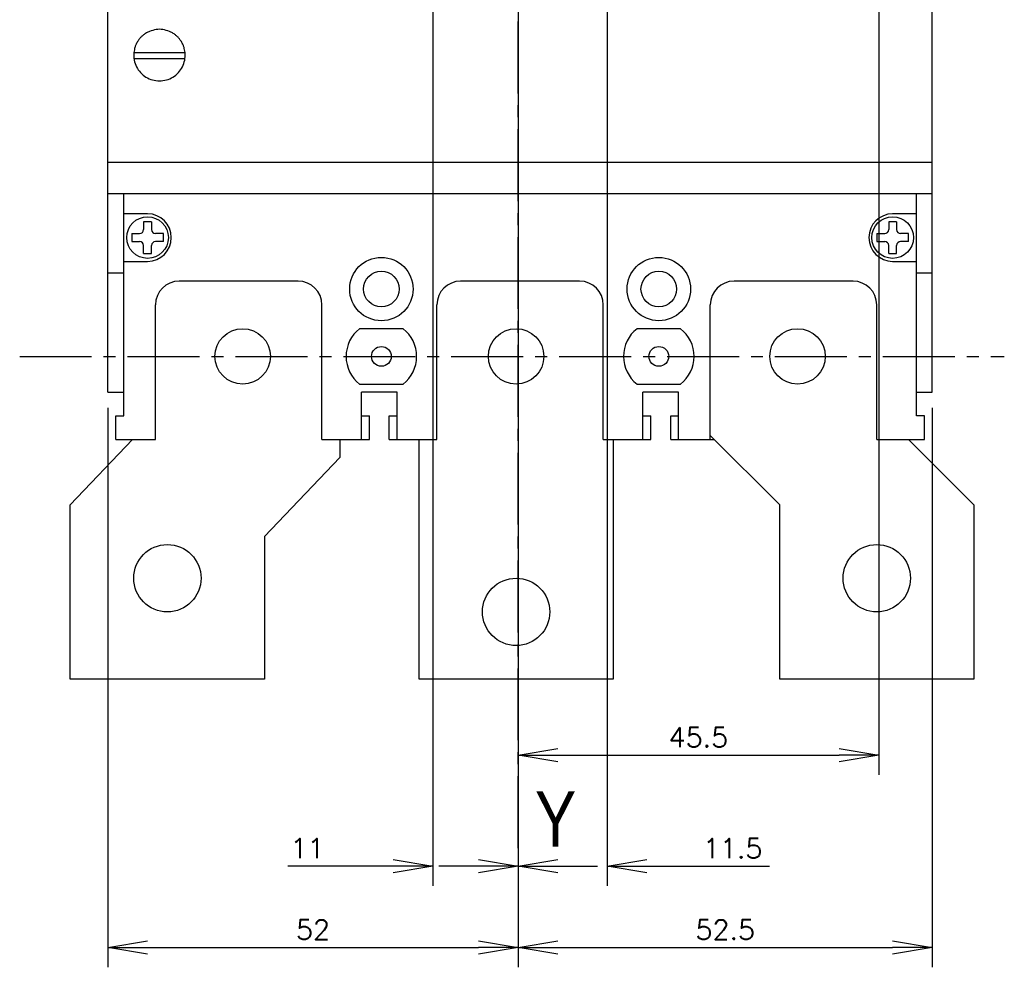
# Model space of a CAD drawing. Extents: x -741 to 1164, y -3289 to 616.
# Tile 13 of 65: x -522 to -398, y -2761 to -2641. Entities that reach past the tile are written whole.
import ezdxf

# ---------------------------------------------------------------- set-up
doc = ezdxf.new("R2010")
doc.units = 0
doc.header["$LTSCALE"] = 1.21
doc.header["$MEASUREMENT"] = 0
doc.linetypes.add('AXES2', pattern=[1.125, 0.75, -0.125, 0.125, -0.125])
doc.layers.get('0').update_dxf_attribs({"linetype": 'CONTINUOUS'})
doc.layers.get('Defpoints').update_dxf_attribs({"linetype": 'CONTINUOUS'})
doc.layers.add('AXE', color=80, linetype='AXES2')
doc.layers.add('COTATION1', color=50, linetype='CONTINUOUS')
doc.styles.add('ROMANS', font='romans.shx')
doc.styles.get("Standard").update_dxf_attribs({"font": 'txt', "width": 0.8})
doc.dimstyles.new('SC_DEFAUT', dxfattribs={"dimscale": 0, "dimtxt": 2.5, "dimasz": 5, "dimexe": 2.5, "dimexo": 2, "dimgap": 1, "dimtad": 1, "dimdec": 4, "dimzin": 12, "dimdsep": 46, "dimtxsty": 'ROMANS', "dimblk1": 'OPEN', "dimblk2": 'OPEN', "dimsah": 1, "dimcen": 0, "dimadec": 0, "dimazin": 0, "dimtfac": 1, "dimtdec": 4, "dimtofl": 0, "dimtmove": 0, "dimatfit": 3, "dimldrblk": 'OPEN', "dimfxl": 0, "dimtolj": 1, "dimtzin": 12, "dimarcsym": 0})

# ---------------------------------------------------------------- blocks, each defined once
blk = doc.blocks.new('_OPEN')
at = {"color": 0, "linetype": 'ByBlock'}
for p, q in [((-1, 0.167), (0, 0)), ((0, 0), (-1, -0.167)), ((0, 0), (-1, 0))]:
    blk.add_line(p, q, dxfattribs=at)
blk = doc.blocks.new('*D67')
at = {"layer": 'COTATION1', "color": 0, "lineweight": -2}
for p, q in [((-459.49, -2690.11), (-459.49, -2760.74)), ((-407.24, -2690.11), (-407.24, -2760.74)), ((-454.49, -2758.24), (-412.24, -2758.24))]:
    blk.add_line(p, q, dxfattribs=at)
at = {"layer": 'Defpoints', "color": 0}
for p in [(-459.49, -2688.11), (-407.24, -2688.11), (-407.24, -2758.24)]:
    blk.add_point(p, dxfattribs=at)
at = {"layer": 'COTATION1', "color": 0, "lineweight": -2, "xscale": 5, "yscale": 5, "zscale": 5, "rotation": 180}
blk.add_blockref('_OPEN', (-459.49, -2758.24), dxfattribs=at)
at = {"layer": 'COTATION1', "color": 0, "lineweight": -2, "xscale": 5, "yscale": 5, "zscale": 5}
blk.add_blockref('_OPEN', (-407.24, -2758.24), dxfattribs=at)
at = {"layer": 'COTATION1', "color": 0, "insert": (-433.36, -2755.99), "char_height": 2.5, "attachment_point": 5, "style": 'ROMANS'}
blk.add_mtext('\\A1;52.5', dxfattribs=at)
blk = doc.blocks.new('*D65')
at = {"layer": 'COTATION1', "color": 0, "lineweight": -2}
for p, q in [((-413.99, -2632.1), (-413.99, -2736.45)), ((-459.49, -2731.95), (-459.49, -2731.45)), ((-454.49, -2733.95), (-418.99, -2733.95))]:
    blk.add_line(p, q, dxfattribs=at)
at = {"layer": 'Defpoints', "color": 0}
for p in [(-413.99, -2630.1), (-459.49, -2733.95), (-413.99, -2733.95)]:
    blk.add_point(p, dxfattribs=at)
at = {"layer": 'COTATION1', "color": 0, "lineweight": -2, "xscale": 5, "yscale": 5, "zscale": 5, "rotation": 180}
blk.add_blockref('_OPEN', (-459.49, -2733.95), dxfattribs=at)
at = {"layer": 'COTATION1', "color": 0, "lineweight": -2, "xscale": 5, "yscale": 5, "zscale": 5}
blk.add_blockref('_OPEN', (-413.99, -2733.95), dxfattribs=at)
at = {"layer": 'COTATION1', "color": 0, "insert": (-436.74, -2731.7), "char_height": 2.5, "attachment_point": 5, "style": 'ROMANS'}
blk.add_mtext('\\A1;45.5', dxfattribs=at)
blk = doc.blocks.new('*D66')
at = {"layer": 'COTATION1', "color": 0, "lineweight": -2}
for p, q in [((-459.49, -2639.1), (-459.49, -2750.47)), ((-448.24, -2639.1), (-448.24, -2750.47)), ((-464.49, -2747.97), (-469.49, -2747.97)), ((-443.24, -2747.97), (-427.79, -2747.97))]:
    blk.add_line(p, q, dxfattribs=at)
at = {"layer": 'Defpoints', "color": 0}
for p in [(-459.49, -2637.1), (-448.24, -2637.1), (-448.24, -2747.97)]:
    blk.add_point(p, dxfattribs=at)
at = {"layer": 'COTATION1', "color": 0, "lineweight": -2, "xscale": 5, "yscale": 5, "zscale": 5}
blk.add_blockref('_OPEN', (-459.49, -2747.97), dxfattribs=at)
at = {"layer": 'COTATION1', "color": 0, "lineweight": -2, "xscale": 5, "yscale": 5, "zscale": 5, "rotation": 180}
blk.add_blockref('_OPEN', (-448.24, -2747.97), dxfattribs=at)
at = {"layer": 'COTATION1', "color": 0, "insert": (-432.42, -2745.72), "char_height": 2.5, "attachment_point": 5, "style": 'ROMANS'}
blk.add_mtext('\\A1;11.5', dxfattribs=at)
blk = doc.blocks.new('*D127')
at = {"layer": 'COTATION1', "color": 0, "lineweight": -2}
for p, q in [((-470.24, -2639.1), (-470.24, -2750.47)), ((-459.49, -2639.1), (-459.49, -2750.47)), ((-475.24, -2747.97), (-488.55, -2747.97)), ((-454.49, -2747.97), (-449.49, -2747.97))]:
    blk.add_line(p, q, dxfattribs=at)
at = {"layer": 'Defpoints', "color": 0}
for p in [(-470.24, -2637.1), (-459.49, -2637.1), (-459.49, -2747.97)]:
    blk.add_point(p, dxfattribs=at)
at = {"layer": 'COTATION1', "color": 0, "lineweight": -2, "xscale": 5, "yscale": 5, "zscale": 5}
blk.add_blockref('_OPEN', (-470.24, -2747.97), dxfattribs=at)
at = {"layer": 'COTATION1', "color": 0, "lineweight": -2, "xscale": 5, "yscale": 5, "zscale": 5, "rotation": 180}
blk.add_blockref('_OPEN', (-459.49, -2747.97), dxfattribs=at)
at = {"layer": 'COTATION1', "color": 0, "insert": (-486.06, -2745.72), "char_height": 2.5, "attachment_point": 5, "style": 'ROMANS'}
blk.add_mtext('\\A1;11', dxfattribs=at)
blk = doc.blocks.new('*D128')
at = {"layer": 'COTATION1', "color": 0, "lineweight": -2}
for p, q in [((-511.24, -2690.11), (-511.24, -2760.74)), ((-459.49, -2690.11), (-459.49, -2760.74)), ((-506.24, -2758.24), (-464.49, -2758.24))]:
    blk.add_line(p, q, dxfattribs=at)
at = {"layer": 'Defpoints', "color": 0}
for p in [(-511.24, -2688.11), (-459.49, -2688.11), (-459.49, -2758.24)]:
    blk.add_point(p, dxfattribs=at)
at = {"layer": 'COTATION1', "color": 0, "lineweight": -2, "xscale": 5, "yscale": 5, "zscale": 5, "rotation": 180}
blk.add_blockref('_OPEN', (-511.24, -2758.24), dxfattribs=at)
at = {"layer": 'COTATION1', "color": 0, "lineweight": -2, "xscale": 5, "yscale": 5, "zscale": 5}
blk.add_blockref('_OPEN', (-459.49, -2758.24), dxfattribs=at)
at = {"layer": 'COTATION1', "color": 0, "insert": (-485.36, -2755.99), "char_height": 2.5, "attachment_point": 5, "style": 'ROMANS'}
blk.add_mtext('\\A1;52', dxfattribs=at)

msp = doc.modelspace()

# ---------------------------------------------------------------- linework, layer by layer
for p, q in [((-407.23904, -2688.11499), (-407.23904, -2536.11499)), ((-511.23904, -2688.11499), (-511.23904, -2561.06853)), ((-507.95986, -2645.23999), (-501.51821, -2645.23999)), ((-507.96733, -2645.98999), (-501.51074, -2645.98999)), ((-511.23904, -2659.08013), (-407.23904, -2659.08013)), ((-511.23904, -2663.06351), (-407.23904, -2663.06351)), ((-509.23904, -2691.11499), (-509.23904, -2663.06351)), ((-409.23904, -2691.11499), (-409.23904, -2663.06351)), ((-506.23904, -2665.61499), (-509.23904, -2665.61499)), ((-409.23904, -2665.61499), (-412.23904, -2665.61499)), ((-506.73904, -2666.61499), (-506.73904, -2667.61499)), ((-505.73904, -2666.61499), (-506.73904, -2666.61499)), ((-505.73904, -2666.61499), (-505.73904, -2667.61499)), ((-411.73904, -2666.61499), (-412.73904, -2666.61499)), ((-412.73904, -2666.61499), (-412.73904, -2667.61499)), ((-411.73904, -2666.61499), (-411.73904, -2667.61499)), ((-508.23904, -2668.11499), (-507.23904, -2668.11499)), ((-508.23904, -2668.11499), (-508.23904, -2669.11499)), ((-504.23904, -2668.11499), (-505.23904, -2668.11499)), ((-504.23904, -2669.11499), (-504.23904, -2668.11499)), ((-414.23904, -2668.11499), (-414.23904, -2669.11499)), ((-414.23904, -2668.11499), (-413.23904, -2668.11499)), ((-410.23904, -2668.11499), (-411.23904, -2668.11499)), ((-410.23904, -2669.11499), (-410.23904, -2668.11499)), ((-508.23904, -2669.11499), (-507.23904, -2669.11499)), ((-504.23904, -2669.11499), (-505.23904, -2669.11499)), ((-414.23904, -2669.11499), (-413.23904, -2669.11499)), ((-410.23904, -2669.11499), (-411.23904, -2669.11499)), ((-506.73904, -2670.61499), (-506.73904, -2669.61499)), ((-506.73904, -2670.61499), (-505.73904, -2670.61499)), ((-505.73904, -2670.61499), (-505.73904, -2669.61499)), ((-412.73904, -2670.61499), (-412.73904, -2669.61499)), ((-412.73904, -2670.61499), (-411.73904, -2670.61499)), ((-411.73904, -2670.61499), (-411.73904, -2669.61499)), ((-509.23904, -2671.61499), (-506.23904, -2671.61499)), ((-412.23904, -2671.61499), (-409.23904, -2671.61499)), ((-511.23904, -2673.06342), (-509.23904, -2673.06342)), ((-409.23904, -2673.06342), (-407.23904, -2673.06342)), ((-487.23904, -2674.11499), (-502.23904, -2674.11499)), ((-487.23904, -2674.11499), (-502.23904, -2674.11499)), ((-451.73904, -2674.11499), (-466.73904, -2674.11499)), ((-451.73904, -2674.11499), (-466.73904, -2674.11499)), ((-417.23904, -2674.11499), (-432.23904, -2674.11499)), ((-417.23904, -2674.11499), (-432.23904, -2674.11499)), ((-505.23904, -2694.11499), (-505.23904, -2677.11499)), ((-505.23904, -2694.11499), (-505.23904, -2677.11499)), ((-484.23904, -2694.11499), (-484.23904, -2677.11499)), ((-484.23904, -2694.11499), (-484.23904, -2677.11499)), ((-469.73904, -2694.11499), (-469.73904, -2677.11499)), ((-469.73904, -2694.11499), (-469.73904, -2677.11499)), ((-448.73904, -2694.11499), (-448.73904, -2677.11499)), ((-448.73904, -2694.11499), (-448.73904, -2677.11499)), ((-435.23904, -2694.11499), (-435.23904, -2677.11499)), ((-435.23904, -2694.11499), (-435.23904, -2677.11499)), ((-414.23904, -2694.11499), (-414.23904, -2677.11499)), ((-414.23904, -2694.11499), (-414.23904, -2677.11499)), ((-473.98904, -2680.11499), (-479.48904, -2680.11499)), ((-473.98904, -2680.11499), (-479.48904, -2680.11499)), ((-438.98904, -2680.11499), (-444.48904, -2680.11499)), ((-438.98904, -2680.11499), (-444.48904, -2680.11499)), ((-479.48904, -2687.11499), (-473.98904, -2687.11499)), ((-479.48904, -2687.11499), (-473.98904, -2687.11499)), ((-444.48904, -2687.11499), (-438.98904, -2687.11499)), ((-444.48904, -2687.11499), (-438.98904, -2687.11499)), ((-511.23904, -2688.11499), (-509.23904, -2688.11499)), ((-479.23904, -2691.11499), (-479.23904, -2688.11499)), ((-474.73904, -2688.11499), (-479.23904, -2688.11499)), ((-479.23904, -2694.11499), (-479.23904, -2688.11499)), ((-474.73904, -2688.11499), (-479.23904, -2688.11499)), ((-474.73904, -2691.11499), (-474.73904, -2688.11499)), ((-474.73904, -2694.11499), (-474.73904, -2688.11499)), ((-443.73904, -2691.11499), (-443.73904, -2688.11499)), ((-439.23904, -2688.11499), (-443.73904, -2688.11499)), ((-439.23904, -2688.11499), (-443.73904, -2688.11499)), ((-443.73904, -2694.11499), (-443.73904, -2688.11499)), ((-439.23904, -2691.11499), (-439.23904, -2688.11499)), ((-439.23904, -2694.11499), (-439.23904, -2688.11499)), ((-409.23904, -2688.11499), (-407.23904, -2688.11499)), ((-510.23904, -2691.11499), (-509.23904, -2691.11499)), ((-510.23904, -2694.11499), (-510.23904, -2691.11499)), ((-479.23904, -2691.11499), (-478.23904, -2691.11499)), ((-479.23904, -2691.11499), (-478.23904, -2691.11499)), ((-478.23904, -2694.11499), (-478.23904, -2691.11499)), ((-478.23904, -2694.11499), (-478.23904, -2691.11499)), ((-475.73904, -2691.11499), (-474.73904, -2691.11499)), ((-475.73904, -2694.11499), (-475.73904, -2691.11499)), ((-475.73904, -2691.11499), (-474.73904, -2691.11499)), ((-475.73904, -2694.11499), (-475.73904, -2691.11499)), ((-443.73904, -2691.11499), (-442.73904, -2691.11499)), ((-443.73904, -2691.11499), (-442.73904, -2691.11499)), ((-442.73904, -2694.11499), (-442.73904, -2691.11499)), ((-442.73904, -2694.11499), (-442.73904, -2691.11499)), ((-440.23904, -2691.11499), (-439.23904, -2691.11499)), ((-440.23904, -2694.11499), (-440.23904, -2691.11499)), ((-440.23904, -2691.11499), (-439.23904, -2691.11499)), ((-440.23904, -2694.11499), (-440.23904, -2691.11499)), ((-408.23904, -2691.11499), (-409.23904, -2691.11499)), ((-408.23904, -2694.11499), (-408.23904, -2691.11499)), ((-515.98904, -2702.36499), (-508.15154, -2694.11499)), ((-510.23904, -2694.11499), (-505.23904, -2694.11499)), ((-484.23904, -2694.11499), (-478.23904, -2694.11499)), ((-481.98904, -2694.11499), (-481.98904, -2696.36499)), ((-475.73904, -2694.11499), (-469.73904, -2694.11499)), ((-471.98904, -2724.36499), (-471.98904, -2694.11499)), ((-448.73904, -2694.11499), (-442.73904, -2694.11499)), ((-447.48904, -2694.11499), (-447.48904, -2724.36499)), ((-440.23904, -2694.11499), (-434.73904, -2694.11499)), ((-426.48904, -2702.36499), (-435.23904, -2693.61499)), ((-414.23904, -2694.11499), (-408.23904, -2694.11499)), ((-410.23904, -2694.11499), (-401.98904, -2702.36499)), ((-481.98904, -2696.36499), (-491.48904, -2706.36499)), ((-515.98904, -2724.36499), (-515.98904, -2702.36499)), ((-426.48904, -2724.36499), (-426.48904, -2702.36499)), ((-401.98904, -2702.36499), (-401.98904, -2724.36499)), ((-491.48904, -2706.36499), (-491.48904, -2724.36499)), ((-491.48904, -2724.36499), (-515.98904, -2724.36499)), ((-447.48904, -2724.36499), (-471.98904, -2724.36499)), ((-401.98904, -2724.36499), (-426.48904, -2724.36499))]:
    msp.add_line(p, q)
for centre, radius in [((-506.23904, -2668.61499), 2.625), ((-412.23904, -2668.61499), 2.625), ((-476.73904, -2675.11499), 4), ((-441.73904, -2675.11499), 4), ((-476.73904, -2675.11499), 2.25), ((-441.73904, -2675.11499), 2.25), ((-494.23904, -2683.61499), 3.5), ((-494.23904, -2683.61499), 3.5), ((-459.73904, -2683.61499), 3.5), ((-459.73904, -2683.61499), 3.5), ((-424.23904, -2683.61499), 3.5), ((-424.23904, -2683.61499), 3.5), ((-476.73904, -2683.61499), 1.25), ((-476.73904, -2683.61499), 1.25), ((-441.73904, -2683.61499), 1.25), ((-441.73904, -2683.61499), 1.25), ((-503.73904, -2711.61499), 4.25), ((-414.23904, -2711.61499), 4.25), ((-459.73904, -2715.86499), 4.25)]:
    msp.add_circle(centre, radius)
for centre, radius, start, end in [((-506.23904, -2668.61499), 3, 270, 90), ((-412.23904, -2668.61499), 3, 90, 270), ((-507.23904, -2667.61499), 0.5, 270, 0), ((-505.23904, -2667.61499), 0.5, 180, 270), ((-413.23904, -2667.61499), 0.5, 270, 0), ((-411.23904, -2667.61499), 0.5, 180, 270), ((-507.23904, -2669.61499), 0.5, 0, 90), ((-505.23904, -2669.61499), 0.5, 90, 180), ((-413.23904, -2669.61499), 0.5, 0, 90), ((-411.23904, -2669.61499), 0.5, 90, 180), ((-502.23904, -2677.11499), 3, 90, 180), ((-502.23904, -2677.11499), 3, 90, 180), ((-487.23904, -2677.11499), 3, 0, 90), ((-487.23904, -2677.11499), 3, 0, 90), ((-466.73904, -2677.11499), 3, 90, 180), ((-466.73904, -2677.11499), 3, 90, 180), ((-451.73904, -2677.11499), 3, 0, 90), ((-451.73904, -2677.11499), 3, 0, 90), ((-432.23904, -2677.11499), 3, 90, 180), ((-432.23904, -2677.11499), 3, 90, 180), ((-417.23904, -2677.11499), 3, 0, 90), ((-417.23904, -2677.11499), 3, 0, 90), ((-476.73904, -2683.61499), 4.45112, 128.1572266, 231.8427734), ((-476.73904, -2683.61499), 4.45112, 128.1572266, 231.8427734), ((-476.73904, -2683.61499), 4.45112, 308.1572266, 51.8427734), ((-476.73904, -2683.61499), 4.45112, 308.1572266, 51.8427734), ((-441.73904, -2683.61499), 4.45112, 128.1572266, 231.8427734), ((-441.73904, -2683.61499), 4.45112, 128.1572266, 231.8427734), ((-441.73904, -2683.61499), 4.45112, 308.1572266, 51.8427734), ((-441.73904, -2683.61499), 4.45112, 308.1572266, 51.8427734)]:
    msp.add_arc(centre, radius, start, end)
for points in [[(-507.01568, -2643.26091), (-507.15359, -2643.40485)], [(-506.38183, -2642.77616), (-506.75589, -2643.03178), (-507.01568, -2643.26091)], [(-505.98904, -2642.58027), (-506.38183, -2642.77616)], [(-503.48904, -2642.58027), (-504.31258, -2642.35837), (-505.16549, -2642.35837), (-505.98904, -2642.58027)], [(-503.07912, -2642.78626), (-503.48904, -2642.58027)], [(-502.46239, -2643.26091), (-502.72218, -2643.03178), (-503.07912, -2642.78626)], [(-502.32448, -2643.40485), (-502.46239, -2643.26091)], [(-507.83999, -2644.60738), (-507.97121, -2645.24038)], [(-507.7245, -2644.29599), (-507.7898, -2644.45984), (-507.83999, -2644.60738)], [(-507.51018, -2643.88233), (-507.7245, -2644.29599)], [(-507.15359, -2643.40485), (-507.37154, -2643.67436), (-507.51018, -2643.88233)], [(-501.9679, -2643.88233), (-502.10654, -2643.67436), (-502.32448, -2643.40485)], [(-501.75358, -2644.29599), (-501.9679, -2643.88233)], [(-501.63808, -2644.60738), (-501.68827, -2644.45984), (-501.75358, -2644.29599)], [(-501.50686, -2645.24038), (-501.63808, -2644.60738)], [(-507.97121, -2645.24038), (-507.97934, -2645.32932), (-507.989, -2645.57925)], [(-507.989, -2645.57925), (-507.96307, -2645.98998)], [(-501.515, -2645.98998), (-501.48907, -2645.57925)], [(-501.48907, -2645.57925), (-501.49874, -2645.32932), (-501.50686, -2645.24038)], [(-507.96307, -2645.98998), (-507.92592, -2646.21762), (-507.63357, -2647.05813), (-507.1242, -2647.78783), (-506.436, -2648.35201), (-505.62056, -2648.70838), (-504.73904, -2648.83022), (-503.85751, -2648.70838), (-503.04208, -2648.35201), (-502.35387, -2647.78783), (-501.8445, -2647.05813), (-501.55215, -2646.21762), (-501.515, -2645.98998)]]:
    msp.add_spline(points, degree=3)
at = {"layer": 'AXE', "ltscale": 10}
for p, q in [((-459.48904, -2745.69332), (-459.48904, -2492.46742)), ((-522.36948, -2683.61499), (-398.15107, -2683.61499))]:
    msp.add_line(p, q, dxfattribs=at)

# ---------------------------------------------------------------- texts
at = {"layer": 'AXE', "ltscale": 10, "insert": (-457.36411, -2738.51549), "char_height": 7, "width": 3.0661, "attachment_point": 1}
msp.add_mtext('{\\fArial|b0|i0|c0|p34;Y}', dxfattribs=at)

# ---------------------------------------------------------------- dimensions: what is measured, and where the dimension line sits
at = {"layer": 'COTATION1'}
for base, p1, p2, override, picture, middle in [((-413.98904, -2733.94959), (-459.48904, -2733.94959), (-413.98904, -2630.10112), {"dimscale": 1, "dimdec": 1}, '*D65', (-436.73904, -2731.69959)), ((-459.48904, -2758.24037), (-511.23904, -2688.11499), (-459.48904, -2688.11499), {"dimscale": 1, "dimdec": 0}, '*D128', (-485.36404, -2755.99037))]:
    dim = msp.add_linear_dim(base=base, p1=p1, p2=p2, dimstyle='SC_DEFAUT', override=override, dxfattribs=at)
    dim.commit()
    dim.dimension.update_dxf_attribs({"geometry": picture, "text_midpoint": middle})
dim = msp.add_linear_dim(base=(-459.48904, -2747.97336), p1=(-470.23904, -2637.10106), p2=(-459.48904, -2637.10106), dimstyle='SC_DEFAUT', override={"dimscale": 1, "dimdec": 0}, dxfattribs=at)
dim.commit()
dim.dimension.update_dxf_attribs({"geometry": '*D127', "text_midpoint": (-486.06047, -2747.97336), "dimtype": 160})
dim = msp.add_linear_dim(base=(-448.23904, -2747.97336), p1=(-459.48904, -2637.10106), p2=(-448.23904, -2637.10106), text='11.5', dimstyle='SC_DEFAUT', override={"dimscale": 1, "dimdec": 2}, dxfattribs=at)
dim.commit()
dim.dimension.update_dxf_attribs({"geometry": '*D66', "text_midpoint": (-432.41761, -2747.97336), "dimtype": 160})
dim = msp.add_linear_dim(base=(-407.23904, -2758.24037), p1=(-459.48904, -2688.11499), p2=(-407.23904, -2688.11499), text='52.5', dimstyle='SC_DEFAUT', override={"dimscale": 1, "dimdec": 2}, dxfattribs=at)
dim.commit()
dim.dimension.update_dxf_attribs({"geometry": '*D67', "text_midpoint": (-433.36404, -2755.99037)})

doc.saveas('drawing.dxf')
